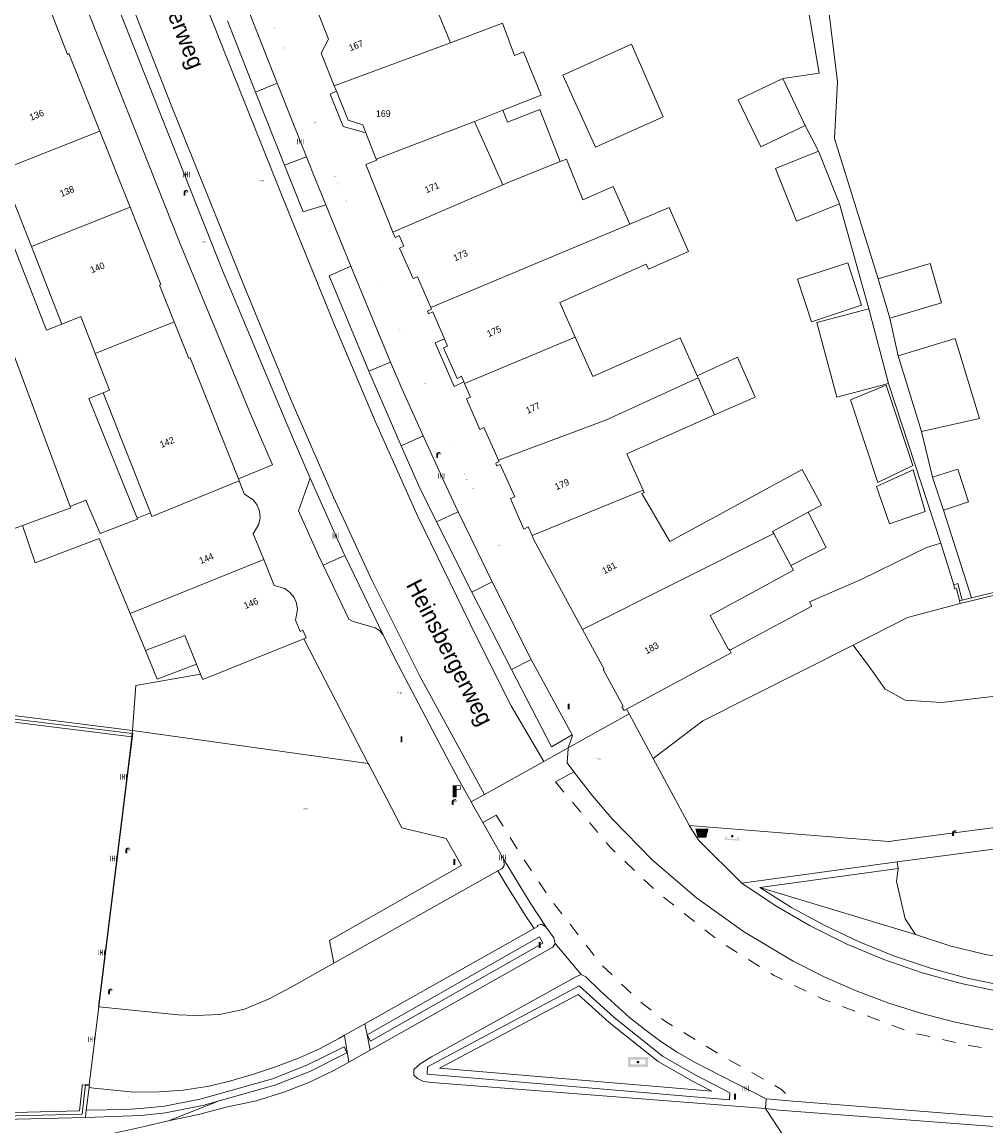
# Model space of a CAD drawing. Header units: metres. Extents: x 197457 to 198138, y 353986 to 354984.
# Tile 67 of 217: x 197813 to 197887, y 354077 to 354161. Entities that reach past the tile are written whole.
import ezdxf
from ezdxf.enums import TextEntityAlignment as Align

# ---------------------------------------------------------------- set-up
doc = ezdxf.new("R2010")
doc.units = ezdxf.units.M
doc.header["$MEASUREMENT"] = 0
doc.linetypes.add('VW-1-1_STREEP', pattern=[2, 1, -1])
for name, color, linetype, lineweight, true_color in [('afsluitpaal', 7, 'Continuous', 0, 0xde7233), ('afvalbak', 7, 'Continuous', 0, 0x6a2d14), ('bank', 7, 'Continuous', 0, 0x681648), ('benzine-   olieput', 7, 'Continuous', 0, 0x104b6e), ('haltepaal', 7, 'Continuous', 0, 0x104b6e), ('kolk', 7, 'Continuous', 0, 0x104b6e), ('lichtmast', 7, 'Continuous', 0, 0x104b6e), ('verkeersbordpaal', 7, 'Continuous', 0, 0x104b6e), ('wegwijzer', 7, 'Continuous', 0, 0x104b6e)]:
    doc.layers.add(name, color=color, linetype=linetype, lineweight=lineweight, true_color=true_color)
for name, color, linetype, lineweight in [('bijgebouw', 1, 'Continuous', 13), ('cultuurscheiding geen IMGeo', 7, 'Continuous', 0), ('grens individueel parkeervak', 7, 'Continuous', 0), ('Grens maaiveld', 253, 'Continuous', 0), ('grens WOZ object', 7, 'Continuous', 0), ('heg geen IMGeo', 7, 'Continuous', 0), ('hoofdgebouw', 1, 'Continuous', 0), ('Hoogtepunt', 7, 'Continuous', 0), ('huisnummerreeks BGT', 7, 'Continuous', 0), ('kant muur', 30, 'Continuous', 0), ('kant verharding', 7, 'Continuous', 0), ('muur breder dan 30cm', 30, 'Continuous', 0), ('openbare ruimte label tekst', 7, 'Continuous', 0), ('raster geen IMGeo', 7, 'Continuous', 0), ('taludlijn', 1, 'Continuous', 0), ('tussenmuur', 1, 'Continuous', 13), ('vlakafsluiter', 1, 'Continuous', 0), ('waterleidingput', 132, 'Continuous', 0)]:
    doc.layers.add(name, color=color, linetype=linetype, lineweight=lineweight)
doc.styles.add('Style-WORKING', font='WORKING.shx')

# ---------------------------------------------------------------- blocks, each defined once
blk = doc.blocks.new('afsluitpaal')
at = {"layer": 'afsluitpaal', "linetype": 'Continuous', "lineweight": 0, "true_color": 0xbd2877}
blk.add_hatch(color=232, dxfattribs=at).paths.add_polyline_path([(0.15, 0.65, 1), (-0.15, 0.65), (-0.15, 0.05), (-0.3, 0.05), (-0.3, -0.1), (0, -0.1, -0.414214), (-0.1, 0, -1), (0.1, 0, -0.414214), (0, -0.1), (0.3, -0.1), (0.3, 0.05), (0.15, 0.05)])
at = {"layer": 'afsluitpaal', "linetype": 'Continuous', "lineweight": 0, "true_color": 0x681648}
blk.add_hatch(color=219, dxfattribs=at).paths.add_polyline_path([(0.1, 0, 1), (-0.1, 0, 1)])
blk = doc.blocks.new('bak')
at = {"layer": 'afvalbak', "linetype": 'Continuous', "lineweight": 0, "true_color": 0xbd2877}
h = blk.add_hatch(color=232, dxfattribs=at)
h.paths.add_polyline_path([(-0.325, -0.275), (-0.5, 0.4), (0.5, 0.4), (0.325, -0.275)])
edge = h.paths.add_edge_path(flags=16)
edge.add_arc((0, 0), 0.1, 0, 360)
at = {"layer": 'afvalbak', "linetype": 'Continuous', "lineweight": 0, "true_color": 0x681648}
blk.add_hatch(color=219, dxfattribs=at).paths.add_polyline_path([(0.1, 0, 1), (-0.1, 0, 1)])
blk = doc.blocks.new('bank')
at = {"layer": 'bank', "linetype": 'Continuous', "lineweight": 0, "true_color": 0xde7233}
blk.add_hatch(color=13, dxfattribs=at).paths.add_polyline_path([(0.4, 0), (0.4, 0.2), (-0.4, 0.2), (-0.4, 0), (-0.5, 0), (-0.5, 0.2), (-0.6, 0.2), (-0.6, 0.3), (0.6, 0.3), (0.6, 0.2), (0.5, 0.2), (0.5, 0)])
at = {"layer": 'bank', "linetype": 'Continuous', "lineweight": 0, "true_color": 0x6a2d14}
blk.add_hatch(color=26, dxfattribs=at).paths.add_polyline_path([(0.1, 0, 1), (-0.1, 0, 1)])
blk = doc.blocks.new('kolk')
at = {"layer": 'kolk', "linetype": 'Continuous', "lineweight": 0, "true_color": 0xbd2877}
for points in [[(-0.49, -0.43), (-0.49, 0), (-0.49, 0.42), (-0.4, 0.42), (-0.4, 0), (-0.4, -0.43)], [(-0.19, -0.43), (-0.19, 0), (-0.19, 0.42), (-0.11, 0.42), (-0.11, 0), (-0.11, -0.43)], [(0.11, -0.43), (0.11, 0), (0.11, 0.42), (0.19, 0.42), (0.19, 0), (0.19, -0.43)], [(0.4, -0.43), (0.4, 0), (0.4, 0.42), (0.49, 0.42), (0.49, 0), (0.49, -0.43)]]:
    blk.add_hatch(color=232, dxfattribs=at).paths.add_polyline_path(points)
at = {"layer": 'kolk', "linetype": 'Continuous', "lineweight": 0, "true_color": 0x681648}
blk.add_hatch(color=219, dxfattribs=at).paths.add_polyline_path([(0.1, 0, 1), (-0.1, 0, 1)])
blk = doc.blocks.new('benzineolieput')
at = {"layer": 'benzine-   olieput', "linetype": 'Continuous', "lineweight": 0, "true_color": 0xbd2877}
h = blk.add_hatch(color=232, dxfattribs=at)
edge = h.paths.add_edge_path()
edge.add_spline(control_points=[(0.44, 0), (0.44, 0.04), (0.43, 0.09), (0.36, 0.2), (0.28, 0.26), (0.09, 0.32), (-0.02, 0.33), (-0.22, 0.29), (-0.31, 0.24), (-0.42, 0.12), (-0.44, 0.06), (-0.44, -0.06), (-0.42, -0.12), (-0.33, -0.22), (-0.28, -0.26), (-0.1, -0.33), (0.04, -0.33), (0.27, -0.27), (0.37, -0.2), (0.43, -0.08), (0.44, -0.04), (0.44, 0)], knot_values=[0, 0, 0, 0, 0.060484, 0.060484, 0.178041, 0.178041, 0.295599, 0.295599, 0.413157, 0.413157, 0.498623, 0.498623, 0.584089, 0.584089, 0.669555, 0.669555, 0.808438, 0.808438, 0.94732, 0.94732, 1, 1, 1, 1], degree=3, periodic=0)
edge = h.paths.add_edge_path(flags=16)
edge.add_ellipse((0, 0), major_axis=(0.392, 0), ratio=0.689655, start_angle=0, end_angle=360)
h = blk.add_hatch(color=232, dxfattribs=at)
h.paths.add_polyline_path([(-0.05, -0.09, -0.572477), (-0.05, 0.09, 0.381612), (-0.15, 0.17), (-0.25, 0.17), (-0.25, -0.18), (-0.15, -0.18, 0.381612)])
h.paths.add_polyline_path([(-0.15, -0.12), (-0.2, -0.12), (-0.2, -0.02), (-0.15, -0.02, -1)], flags=16)
h.paths.add_polyline_path([(-0.15, 0.02), (-0.2, 0.02), (-0.2, 0.12), (-0.15, 0.12, -1)], flags=16)
at = {"layer": 'benzine-   olieput', "linetype": 'Continuous', "lineweight": 0, "true_color": 0x681648}
blk.add_hatch(color=219, dxfattribs=at).paths.add_polyline_path([(0.1, 0, 1), (-0.1, 0, 1)])
at = {"layer": 'benzine-   olieput', "linetype": 'Continuous', "lineweight": 0, "true_color": 0xbd2877}
h = blk.add_hatch(color=232, dxfattribs=at)
h.paths.add_polyline_path([(0.27, -0.08), (0.27, 0.07, 1), (0.07, 0.07), (0.07, 0.07, -0.377964), (0.07, -0.07), (0.07, -0.08, 1)])
h.paths.add_polyline_path([(0.12, -0.08), (0.12, 0.07, -1), (0.23, 0.07), (0.23, -0.08, -1)], flags=16)
blk = doc.blocks.new('haltepaal')
at = {"layer": 'haltepaal', "linetype": 'Continuous', "lineweight": 0, "true_color": 0xbd2877}
h = blk.add_hatch(color=232, dxfattribs=at)
edge = h.paths.add_edge_path()
edge.add_arc((0, 0), 0.1, 0, 360)
edge.add_line((0, -0.1), (0.15, -0.1))
edge.add_line((0.15, -0.1), (0.15, 0.45))
edge.add_line((0.15, 0.45), (0.45, 0.45))
edge.add_line((0.45, 0.45), (0.45, 0.8))
edge.add_line((0.45, 0.8), (-0.15, 0.8))
edge.add_line((-0.15, 0.8), (-0.15, -0.1))
edge.add_line((-0.15, -0.1), (0, -0.1))
h.paths.add_polyline_path([(0.15, 0.5), (0.15, 0.75), (0.4, 0.75), (0.4, 0.5)], flags=16)
at = {"layer": 'haltepaal', "linetype": 'Continuous', "lineweight": 0, "true_color": 0x681648}
blk.add_hatch(color=219, dxfattribs=at).paths.add_polyline_path([(0.1, 0, 1), (-0.1, 0, 1)])
blk = doc.blocks.new('lichtmast')
at = {"layer": 'lichtmast', "linetype": 'Continuous', "lineweight": 0, "true_color": 0xbd2877}
for points in [[(0.15, 0.42, -0.344151), (0.3, 0.61), (0.43, 0.64, 0.960861), (0.4, 0.79), (0.1, 0.74, 0.366629), (-0.15, 0.45), (-0.15, -0.1), (0, -0.1, -0.414214), (-0.1, 0, -1), (0.1, 0, -0.414214), (0, -0.1), (0.15, -0.1)], [(0.35, 0.55, 1), (0.3, 0.56), (0.23, 0.32, 1), (0.28, 0.31)], [(0.42, 0.58, 1), (0.38, 0.57), (0.44, 0.33, 1), (0.48, 0.34)], [(0.49, 0.61, 1), (0.45, 0.58), (0.63, 0.4, 1), (0.66, 0.43)]]:
    blk.add_hatch(color=232, dxfattribs=at).paths.add_polyline_path(points)
at = {"layer": 'lichtmast', "linetype": 'Continuous', "lineweight": 0, "true_color": 0x681648}
blk.add_hatch(color=219, dxfattribs=at).paths.add_polyline_path([(-0.1, 0, 1), (0.1, 0, 1)])
blk = doc.blocks.new('waterleidingput')
at = {"layer": 'waterleidingput', "linetype": 'Continuous', "lineweight": 0, "true_color": 0x248bcb}
h = blk.add_hatch(color=142, dxfattribs=at)
edge = h.paths.add_edge_path()
edge.add_spline(control_points=[(0.44, 0), (0.44, 0.04), (0.43, 0.09), (0.36, 0.2), (0.28, 0.26), (0.09, 0.32), (-0.02, 0.33), (-0.22, 0.29), (-0.31, 0.24), (-0.42, 0.12), (-0.44, 0.06), (-0.44, -0.06), (-0.42, -0.12), (-0.33, -0.22), (-0.28, -0.26), (-0.1, -0.33), (0.04, -0.33), (0.27, -0.27), (0.37, -0.2), (0.43, -0.08), (0.44, -0.04), (0.44, 0)], knot_values=[0, 0, 0, 0, 0.060484, 0.060484, 0.178041, 0.178041, 0.295599, 0.295599, 0.413157, 0.413157, 0.498623, 0.498623, 0.584089, 0.584089, 0.669555, 0.669555, 0.808438, 0.808438, 0.94732, 0.94732, 1, 1, 1, 1], degree=3, periodic=0)
edge = h.paths.add_edge_path(flags=16)
edge.add_ellipse((0, 0), major_axis=(0.392, 0), ratio=0.689655, start_angle=0, end_angle=360)
for points in [[(-0.05, -0.09, -0.141608), (-0.09, -0.05), (-0.1, -0.09), (-0.17, 0.18), (-0.22, 0.18), (-0.12, -0.17), (-0.07, -0.17)], [(0.03, 0.18), (-0.02, 0.18), (-0.05, 0.09, -0.269854), (0.05, 0.09)], [(0.23, 0.18), (0.18, 0.18), (0.1, -0.09), (0.09, -0.05, -0.141608), (0.05, -0.09), (0.08, -0.17), (0.13, -0.17)]]:
    blk.add_hatch(color=142, dxfattribs=at).paths.add_polyline_path(points)
at = {"layer": 'waterleidingput', "linetype": 'Continuous', "lineweight": 0, "true_color": 0x104b6e}
blk.add_hatch(color=156, dxfattribs=at).paths.add_polyline_path([(0.1, 0, 1), (-0.1, 0, 1)])
blk = doc.blocks.new('paal')
at = {"layer": 'verkeersbordpaal', "linetype": 'Continuous', "lineweight": 0, "true_color": 0xbd2877}
blk.add_hatch(color=232, dxfattribs=at).paths.add_polyline_path([(0.15, 0.8), (-0.15, 0.8), (-0.15, -0.1), (0, -0.1, -0.414214), (-0.1, 0, -1), (0.1, 0, -0.414214), (0, -0.1), (0.15, -0.1)])
at = {"layer": 'verkeersbordpaal', "linetype": 'Continuous', "lineweight": 0, "true_color": 0x681648}
blk.add_hatch(color=219, dxfattribs=at).paths.add_polyline_path([(-0.1, 0, 1), (0.1, 0, 1)])
blk = doc.blocks.new('bord_2')
at = {"layer": 'wegwijzer', "linetype": 'Continuous', "lineweight": 0, "true_color": 0xbd2877}
h = blk.add_hatch(color=232, dxfattribs=at)
h.paths.add_polyline_path([(-0.75, -0.375), (-0.75, 0.375), (0.75, 0.375), (0.75, -0.375)])
h.paths.add_polyline_path([(-0.65, -0.275), (-0.65, 0.275), (0.65, 0.275), (0.65, -0.275)], flags=16)
at = {"layer": 'wegwijzer', "linetype": 'Continuous', "lineweight": 0, "true_color": 0xbd2877, "transparency": 33554534}
h = blk.add_hatch(color=232, dxfattribs=at)
h.paths.add_polyline_path([(-0.65, -0.275), (-0.65, 0.275), (0.65, 0.275), (0.65, -0.275)])
h.paths.add_polyline_path([(-0.55, -0.175), (-0.55, 0.175), (0.55, 0.175), (0.55, -0.175)], flags=16)
at = {"layer": 'wegwijzer', "linetype": 'Continuous', "lineweight": 0, "true_color": 0x681648}
blk.add_hatch(color=219, dxfattribs=at).paths.add_polyline_path([(-0.1, 0, 1), (0.1, 0, 1)])

msp = doc.modelspace()

# ---------------------------------------------------------------- linework, layer by layer
at = {"layer": 'bijgebouw', "linetype": 'Continuous', "lineweight": 13, "flags": 128}
msp.add_lwpolyline([(197856.901, 354151.439), (197862.029, 354153.738), (197859.621, 354159.245), (197854.429, 354156.891), (197856.901, 354151.439)], dxfattribs=at)
at = {"layer": 'cultuurscheiding geen IMGeo', "linetype": 'Continuous', "lineweight": 0}
msp.add_line((197869.368, 354095.289), (197881.161, 354091.713), dxfattribs=at)
at = {"layer": 'cultuurscheiding geen IMGeo', "linetype": 'Continuous', "lineweight": 0, "flags": 128}
for points in [[(197876.427, 354113.674), (197880.555, 354115.758), (197884.545, 354116.835)], [(197861.275, 354105.067), (197865.03, 354107.919), (197876.427, 354113.674)], [(197881.161, 354091.713), (197880.382, 354092.907), (197879.732, 354095.729), (197879.858, 354096.717)], [(197915.883, 354089.928), (197915.394, 354089.43), (197914.83, 354089.005), (197914.208, 354088.669), (197913.551, 354088.432), (197912.22, 354088.26), (197891.933, 354089.526), (197889.189, 354089.76), (197886.463, 354090.205), (197883.779, 354090.858), (197881.161, 354091.713)]]:
    msp.add_lwpolyline(points, dxfattribs=at)
at = {"layer": 'grens individueel parkeervak', "linetype": 'Continuous', "lineweight": 0}
for p, q in [((197830.685, 354161.555), (197832.761, 354156.273)), ((197831.125, 354155.591), (197828.99, 354161.007)), ((197831.125, 354155.591), (197832.761, 354156.273)), ((197834.975, 354150.687), (197832.761, 354156.273)), ((197833.316, 354150.065), (197831.125, 354155.591)), ((197834.975, 354150.687), (197833.316, 354150.065)), ((197834.975, 354150.687), (197835.658, 354148.988)), ((197835.658, 354148.988), (197836.444, 354147.046)), ((197841.365, 354135.123), (197839.717, 354134.434)), ((197842.167, 354128.792), (197839.717, 354134.434)), ((197842.167, 354128.792), (197843.829, 354129.532)), ((197846.488, 354123.788), (197844.851, 354123.018)), ((197847.514, 354117.681), (197844.851, 354123.018)), ((197837.896, 354120.455), (197836.258, 354119.724)), ((197840.805, 354114.458), (197837.896, 354120.455)), ((197838.201, 354115.638), (197836.258, 354119.724)), ((197847.514, 354117.681), (197849.055, 354118.47)), ((197850.538, 354111.815), (197847.514, 354117.681)), ((197852.026, 354112.581), (197850.538, 354111.815)), ((197852.026, 354112.581), (197855.127, 354106.863))]:
    msp.add_line(p, q, dxfattribs=at)
at = {"layer": 'grens individueel parkeervak', "linetype": 'Continuous', "lineweight": 0, "flags": 128}
for points in [[(197836.444, 354147.046), (197834.723, 354146.517), (197833.316, 354150.065)], [(197839.717, 354134.434), (197836.697, 354141.672), (197838.336, 354142.411)], [(197841.365, 354135.123), (197840.262, 354137.745), (197838.336, 354142.411)], [(197841.365, 354135.123), (197842.226, 354133.134), (197843.023, 354131.328), (197843.829, 354129.532)], [(197846.488, 354123.788), (197845.423, 354126.057), (197843.829, 354129.532)], [(197844.851, 354123.018), (197843.491, 354125.743), (197842.167, 354128.792)], [(197836.258, 354119.724), (197835.905, 354120.467), (197834.378, 354123.846), (197835.265, 354126.335)], [(197837.896, 354120.455), (197837.792, 354120.669), (197835.265, 354126.335)], [(197849.055, 354118.47), (197847.905, 354120.877), (197846.488, 354123.788)], [(197849.055, 354118.47), (197852.004, 354112.621), (197852.026, 354112.581)], [(197840.805, 354114.458), (197840.519, 354114.788), (197840.181, 354114.973), (197838.53, 354115.447), (197838.201, 354115.638)], [(197855.127, 354106.863), (197853.562, 354105.948), (197850.538, 354111.815)]]:
    msp.add_lwpolyline(points, dxfattribs=at)
at = {"layer": 'Grens maaiveld', "linetype": 'Continuous', "lineweight": 0}
for p, q in [((197883.088, 354121.388), (197884.074, 354118.242)), ((197884.698, 354117.087), (197884.495, 354117.035)), ((197839.671, 354104.701), (197821.792, 354107.204)), ((197854.832, 354105.878), (197852.974, 354104.846)), ((197852.974, 354104.846), (197848.471, 354102.346)), ((197853.865, 354103.291), (197855.246, 354104.065)), ((197848.471, 354102.346), (197847.459, 354101.784)), ((197848.354, 354100.203), (197849.376, 354100.776)), ((197869.368, 354095.289), (197881.161, 354091.713))]:
    msp.add_line(p, q, dxfattribs=at)
at = {"layer": 'Grens maaiveld', "linetype": 'Continuous', "lineweight": 0, "flags": 128}
for points in [[(197822.454, 354174.635), (197828.882, 354158.335), (197833.348, 354147.208), (197837.088, 354137.997), (197840.195, 354130.66), (197843.439, 354123.414), (197847.813, 354114.407), (197850.497, 354109.062), (197852.974, 354104.846)], [(197848.471, 354102.346), (197843.568, 354111.303), (197839.962, 354118.544), (197837.034, 354124.893), (197833.797, 354132.287), (197830.377, 354140.594), (197824.764, 354154.49), (197817.624, 354172.778)], [(197873.311, 354116.633), (197873.126, 354116.944), (197877.045, 354118.641), (197880.866, 354120.504), (197881.99, 354121.068), (197883.088, 354121.388)], [(197876.427, 354113.674), (197880.555, 354115.758), (197884.545, 354116.835)], [(197861.275, 354105.067), (197865.03, 354107.919), (197876.427, 354113.674)], [(197821.792, 354107.204), (197822.038, 354110.602), (197826.949, 354111.458)], [(197849.492, 354096.548), (197850.182, 354095.401), (197851.621, 354093.109), (197852.252, 354092.168)], [(197881.161, 354091.713), (197880.382, 354092.907), (197879.732, 354095.729), (197879.858, 354096.717)], [(197915.883, 354089.928), (197915.394, 354089.43), (197914.83, 354089.005), (197914.208, 354088.669), (197913.551, 354088.432), (197912.22, 354088.26), (197891.933, 354089.526), (197889.189, 354089.76), (197886.463, 354090.205), (197883.779, 354090.858), (197881.161, 354091.713)], [(197819.246, 354086.223), (197818.515, 354080.328), (197818.234, 354080.351), (197818.227, 354080.289)]]:
    msp.add_lwpolyline(points, dxfattribs=at)
at = {"layer": 'Grens maaiveld', "linetype": 'VW-1-1_STREEP', "lineweight": 0, "flags": 128}
for points in [[(197853.865, 354103.291), (197856.054, 354100.675), (197858.025, 354098.321), (197861.47, 354095.031), (197866.309, 354091.198), (197870.451, 354088.605), (197874.128, 354086.824), (197880.786, 354084.308), (197885.238, 354083.302), (197888.296, 354082.837), (197892.227, 354082.371)], [(197849.376, 354100.776), (197851.444, 354097.431), (197853.573, 354094.295), (197857.289, 354089.495), (197860.231, 354086.669), (197862.206, 354085.121), (197867.006, 354082.218), (197869.599, 354080.785), (197870.993, 354079.973), (197871.876, 354079.089)]]:
    msp.add_lwpolyline(points, dxfattribs=at)
at = {"layer": 'grens WOZ object', "linetype": 'Continuous', "lineweight": 0}
for p, q in [((197867.728, 354155.033), (197871.112, 354156.642)), ((197871.112, 354156.642), (197872.81, 354153.071)), ((197849.874, 354154.228), (197847.736, 354153.382)), ((197849.883, 354148.571), (197847.736, 354153.382)), ((197873.81, 354151.124), (197875.409, 354147.123)), ((197850.285, 354148.75), (197854.222, 354150.337)), ((197812.05, 354149.145), (197814.121, 354143.888)), ((197850.285, 354148.75), (197849.883, 354148.571)), ((197814.121, 354143.888), (197816.434, 354138.018)), ((197878.337, 354141.455), (197882.264, 354142.612)), ((197882.264, 354142.612), (197883.146, 354139.617)), ((197879.219, 354138.46), (197878.337, 354141.455)), ((197883.146, 354139.617), (197879.219, 354138.46)), ((197873.692, 354138.139), (197877.628, 354139.163)), ((197877.628, 354139.163), (197879.125, 354133.498)), ((197875.188, 354132.474), (197873.692, 354138.139)), ((197879.86, 354135.614), (197884.161, 354136.925)), ((197884.161, 354136.925), (197886.013, 354130.849)), ((197881.608, 354129.876), (197879.86, 354135.614)), ((197864.689, 354133.927), (197864.618, 354134.087)), ((197865.934, 354131.127), (197864.689, 354133.927)), ((197879.125, 354133.498), (197875.188, 354132.474)), ((197819.555, 354132.799), (197823.144, 354123.69)), ((197886.013, 354130.849), (197881.608, 354129.876)), ((197883.282, 354123.902), (197882.463, 354126.393)), ((197823.144, 354123.69), (197822.148, 354123.298)), ((197870.328, 354122.276), (197873.025, 354123.741)), ((197870.411, 354122.123), (197870.328, 354122.276)), ((197870.411, 354122.123), (197871.719, 354119.714))]:
    msp.add_line(p, q, dxfattribs=at)
at = {"layer": 'grens WOZ object', "linetype": 'Continuous', "lineweight": 0, "flags": 128}
for points in [[(197872.81, 354153.071), (197869.426, 354151.462), (197867.728, 354155.033)], [(197854.222, 354150.337), (197852.674, 354154.28), (197850.23, 354153.321), (197849.874, 354154.228)], [(197875.409, 354147.123), (197872.148, 354145.82), (197870.549, 354149.821), (197873.81, 354151.124)], [(197816.434, 354138.018), (197815.281, 354137.563), (197810.609, 354149.401)], [(197872.223, 354141.416), (197876.031, 354142.659), (197877.082, 354139.44), (197873.274, 354138.197), (197872.223, 354141.416)], [(197864.618, 354134.087), (197867.669, 354135.498), (197868.999, 354132.46), (197865.934, 354131.127)], [(197876.245, 354132.282), (197878.935, 354133.38), (197880.967, 354127.285), (197878.304, 354125.995), (197876.245, 354132.282)], [(197822.148, 354123.298), (197818.474, 354132.379), (197819.555, 354132.799)], [(197882.463, 354126.393), (197884.362, 354127.017), (197885.181, 354124.526), (197883.282, 354123.902)], [(197878.208, 354125.693), (197880.98, 354126.956), (197881.886, 354123.799), (197879.196, 354122.865), (197878.208, 354125.693)], [(197873.025, 354123.741), (197874.384, 354121.069), (197871.719, 354119.714)], [(197822.787, 354113.247), (197825.759, 354114.406), (197826.636, 354112.233)], [(197822.787, 354113.247), (197823.651, 354111.097), (197826.636, 354112.233)]]:
    msp.add_lwpolyline(points, dxfattribs=at)
at = {"layer": 'heg geen IMGeo', "linetype": 'Continuous', "lineweight": 0}
msp.add_line((197839.671, 354104.701), (197821.792, 354107.204), dxfattribs=at)
at = {"layer": 'heg geen IMGeo', "linetype": 'Continuous', "lineweight": 0, "flags": 128}
msp.add_lwpolyline([(197821.792, 354107.204), (197822.038, 354110.602), (197826.949, 354111.458)], dxfattribs=at)
at = {"layer": 'hoofdgebouw', "linetype": 'Continuous', "lineweight": 0}
for p, q in [((197837.093, 354156.082), (197837.258, 354155.668)), ((197821.613, 354146.873), (197819.319, 354152.633)), ((197839.494, 354152.518), (197840.275, 354150.529)), ((197855.368, 354137.024), (197854.203, 354139.656)), ((197817.072, 354124.179), (197811.952, 354137.934)), ((197826.062, 354135.406), (197824.956, 354138.192)), ((197846.916, 354133.644), (197846.976, 354133.508)), ((197829.878, 354126.124), (197829.821, 354126.266)), ((197813.447, 354122.739), (197814.408, 354119.918)), ((197819.27, 354121.745), (197814.408, 354119.918)), ((197819.27, 354121.745), (197821.621, 354116.065)), ((197821.621, 354116.065), (197822.787, 354113.247)), ((197826.636, 354112.233), (197826.949, 354111.458))]:
    msp.add_line(p, q, dxfattribs=at)
at = {"layer": 'hoofdgebouw', "linetype": 'Continuous', "lineweight": 0, "flags": 128}
for points in [[(197845.898, 354159.356), (197844.829, 354162.006), (197849.364, 354163.835), (197848.048, 354167.099), (197835.633, 354162.213)], [(197809.531, 354155.536), (197812.072, 354156.602), (197810.238, 354161.242), (197815.063, 354163.133), (197816.861, 354158.47), (197816.972, 354158.529), (197819.319, 354152.633)], [(197835.633, 354162.213), (197836.649, 354159.62), (197836.1, 354158.571), (197837.093, 354156.082)], [(197845.898, 354159.356), (197849.86, 354160.829), (197850.769, 354158.385)], [(197850.769, 354158.385), (197851.451, 354158.66), (197852.775, 354155.377), (197849.874, 354154.228)], [(197837.258, 354155.668), (197838.135, 354153.468), (197839.255, 354153.125), (197839.494, 354152.518)], [(197840.275, 354150.529), (197840.309, 354150.442), (197839.49, 354150.127), (197841.538, 354144.987)], [(197854.222, 354150.337), (197854.695, 354150.528), (197855.943, 354147.434)], [(197859.5, 354145.593), (197858.229, 354148.451), (197855.943, 354147.434)], [(197824.956, 354138.192), (197823.849, 354140.978), (197823.943, 354141.02), (197821.613, 354146.873)], [(197854.203, 354139.656), (197860.736, 354142.562), (197860.911, 354142.169), (197863.962, 354143.527), (197862.486, 354146.845), (197859.5, 354145.593)], [(197844.419, 354139.272), (197843.39, 354141.608), (197843.061, 354141.463), (197842.041, 354143.784), (197842.361, 354143.925), (197842.005, 354144.73), (197841.704, 354144.57), (197841.538, 354144.987)], [(197844.419, 354139.272), (197844.476, 354139.142), (197844.159, 354139.005), (197844.245, 354138.796), (197844.565, 354138.931), (197845.449, 354136.896)], [(197816.434, 354138.018), (197817.876, 354138.587), (197818.967, 354135.792)], [(197864.618, 354134.087), (197863.329, 354136.984), (197856.692, 354134.032), (197855.368, 354137.024)], [(197846.916, 354133.644), (197846.735, 354134.056), (197846.409, 354133.897), (197845.384, 354136.221), (197845.687, 354136.349), (197845.449, 354136.896)], [(197818.967, 354135.792), (197820.057, 354132.997), (197819.555, 354132.799)], [(197829.821, 354126.266), (197826.169, 354135.454), (197826.062, 354135.406)], [(197846.976, 354133.508), (197847.429, 354132.477), (197847.109, 354132.335), (197848.135, 354130.014), (197848.443, 354130.168), (197849.539, 354127.703)], [(197860.506, 354125.412), (197859.285, 354128.171), (197865.934, 354131.127)], [(197849.539, 354127.703), (197849.592, 354127.583), (197849.338, 354127.464), (197849.403, 354127.255), (197849.683, 354127.372), (197850.773, 354124.925), (197850.451, 354124.797), (197851.474, 354122.47), (197851.8, 354122.634), (197852.092, 354121.971)], [(197873.025, 354123.741), (197874.034, 354124.289), (197872.572, 354126.981), (197868.866, 354124.968)], [(197829.878, 354126.124), (197830.265, 354125.15), (197830.972, 354124.672), (197831.25, 354124.28), (197831.422, 354123.814), (197831.466, 354123.319), (197831.383, 354122.846), (197830.949, 354122.111), (197831.739, 354120.166)], [(197868.866, 354124.968), (197862.538, 354121.533), (197860.411, 354125.156), (197860.585, 354125.233), (197860.506, 354125.412)], [(197817.072, 354124.179), (197818.263, 354124.648), (197819.341, 354122.128)], [(197822.148, 354123.298), (197822.171, 354123.231), (197819.341, 354122.128)], [(197811.46, 354122.615), (197811.649, 354122.086), (197813.447, 354122.739)], [(197852.092, 354121.971), (197852.229, 354121.659), (197855.922, 354114.858)], [(197831.739, 354120.166), (197832.543, 354118.187), (197833.353, 354117.95), (197833.733, 354117.669), (197834.039, 354117.289), (197834.238, 354116.843), (197834.315, 354116.377), (197834.157, 354115.548), (197834.505, 354114.688), (197834.719, 354114.792), (197834.948, 354114.213), (197834.779, 354114.145)], [(197871.719, 354119.714), (197871.92, 354119.344), (197865.583, 354115.904), (197866.979, 354113.334), (197867.043, 354113.366), (197867.088, 354113.274)], [(197855.922, 354114.858), (197857.553, 354111.854), (197857.476, 354111.827), (197859.002, 354109.033), (197858.906, 354108.978), (197859.064, 354108.706), (197859.254, 354108.808)], [(197826.949, 354111.458), (197826.981, 354111.379), (197827.131, 354111.05), (197834.779, 354114.145)], [(197859.254, 354108.808), (197867.182, 354113.083), (197867.088, 354113.274)]]:
    msp.add_lwpolyline(points, dxfattribs=at)
at = {"layer": 'kant muur', "linetype": 'Continuous', "lineweight": 0}
msp.add_line((197884.698, 354117.087), (197884.495, 354117.035), dxfattribs=at)
at = {"layer": 'kant verharding', "linetype": 'Continuous', "lineweight": 0}
for p, q in [((197872.81, 354153.071), (197873.81, 354151.124)), ((197875.409, 354147.123), (197877.628, 354139.163)), ((197836.444, 354147.046), (197838.336, 354142.411)), ((197879.86, 354135.614), (197879.219, 354138.46)), ((197883.088, 354121.388), (197879.125, 354133.498)), ((197882.463, 354126.393), (197881.608, 354129.876)), ((197883.282, 354123.902), (197885.403, 354117.255)), ((197839.671, 354104.701), (197834.779, 354114.145)), ((197859.451, 354108.444), (197859.254, 354108.808)), ((197861.275, 354105.067), (197859.451, 354108.444)), ((197821.403, 354103.982), (197821.738, 354106.704)), ((197854.832, 354105.878), (197854.828, 354105.818)), ((197839.713, 354104.62), (197839.671, 354104.701)), ((197839.713, 354104.62), (197841.072, 354102.014)), ((197861.275, 354105.067), (197864.001, 354100.022)), ((197819.22, 354086.226), (197821.403, 354103.982)), ((197879.678, 354098.845), (197913.711, 354103.372)), ((197847.674, 354101.406), (197847.459, 354101.784)), ((197848.354, 354100.203), (197847.674, 354101.406)), ((197849.945, 354097.402), (197848.354, 354100.203)), ((197864.013, 354099.999), (197864.001, 354100.022)), ((197879.775, 354097.242), (197887.459, 354098.251)), ((197849.492, 354096.548), (197837.047, 354089.547)), ((197852.252, 354092.168), (197839.412, 354084.948)), ((197858.361, 354086.427), (197857.251, 354087.449)), ((197819.246, 354086.223), (197819.22, 354086.226)), ((197839.412, 354084.948), (197837.879, 354084.086)), ((197839.583, 354084.108), (197839.412, 354084.948)), ((197837.879, 354084.086), (197838.194, 354082.032)), ((197839.818, 354082.948), (197839.583, 354084.108)), ((197838.194, 354082.032), (197839.818, 354082.948)), ((197818.849, 354080.078), (197818.502, 354080.115)), ((197844.495, 354080.494), (197869.782, 354078.531)), ((197869.841, 354079.249), (197869.782, 354078.531)), ((197869.841, 354079.249), (197871.876, 354079.089))]:
    msp.add_line(p, q, dxfattribs=at)
at = {"layer": 'kant verharding', "linetype": 'Continuous', "lineweight": 0, "flags": 128}
for points in [[(197829.821, 354126.266), (197832.419, 354127.343), (197830.778, 354131.078), (197825.352, 354144.23), (197812.436, 354176.844)], [(197816.613, 354172.389), (197827.881, 354143.912), (197828.613, 354142.089), (197829.364, 354140.276), (197833.494, 354130.45), (197834.371, 354128.389), (197835.265, 354126.335)], [(197872.52, 354164.91), (197873.852, 354157.048), (197871.112, 354156.642)], [(197878.337, 354141.455), (197875.032, 354152.1), (197875.246, 354156.396), (197874.602, 354161.74)], [(197839.494, 354152.518), (197837.772, 354153), (197836.79, 354155.455), (197837.258, 354155.668)], [(197846.916, 354133.644), (197846.191, 354133.271), (197844.742, 354136.588), (197845.449, 354136.896)], [(197847.459, 354101.784), (197846.638, 354103.265), (197845.828, 354104.757), (197841.683, 354112.649), (197840.805, 354114.458)], [(197854.832, 354105.878), (197855.155, 354106.814), (197855.127, 354106.863)], [(197854.828, 354105.818), (197854.761, 354104.731), (197855.246, 354104.065)], [(197858.172, 354100.497), (197856.668, 354102.248), (197855.246, 354104.065)], [(197841.072, 354102.014), (197842.226, 354099.801), (197845.578, 354098.995), (197846.744, 354096.945), (197836.723, 354091.266), (197837.047, 354089.547)], [(197858.172, 354100.497), (197861.23, 354097.37), (197864.559, 354094.507), (197868.123, 354091.943), (197871.881, 354089.705), (197874.238, 354088.519), (197876.658, 354087.458), (197879.131, 354086.526), (197881.646, 354085.726), (197884.07, 354085.092), (197886.525, 354084.58), (197889.004, 354084.192), (197891.495, 354083.929), (197892.319, 354083.887)], [(197879.678, 354098.845), (197879.179, 354098.779), (197864.013, 354099.999)], [(197849.945, 354097.402), (197849.986, 354096.931), (197849.785, 354096.713), (197849.492, 354096.548)], [(197853.17, 354092.274), (197851.993, 354094.056), (197850.875, 354095.872), (197849.945, 354097.402)], [(197853.17, 354092.274), (197852.804, 354092.498), (197852.487, 354092.415), (197852.539, 354092.33), (197852.252, 354092.168)], [(197853.17, 354092.274), (197853.747, 354091.463), (197853.846, 354091.032)], [(197853.846, 354091.032), (197853.652, 354090.75), (197839.818, 354082.948)], [(197837.047, 354089.547), (197833.826, 354087.733), (197832.143, 354086.831), (197830.285, 354086.058), (197828.41, 354085.644), (197826.545, 354085.566), (197825.246, 354085.619), (197819.246, 354086.223)], [(197855.805, 354088.679), (197855.47, 354088.54), (197844.452, 354082.449), (197843.595, 354081.915), (197843.131, 354081.485), (197843.135, 354081.049), (197843.393, 354080.795), (197843.846, 354080.582), (197844.495, 354080.494)], [(197857.251, 354087.449), (197856.171, 354088.511), (197855.805, 354088.679)], [(197869.841, 354079.249), (197865.279, 354081.575), (197864.406, 354082.029), (197863.094, 354082.803), (197861.856, 354083.613), (197860.631, 354084.527), (197859.473, 354085.427), (197858.361, 354086.427)], [(197837.879, 354084.086), (197837.435, 354083.836), (197835.963, 354083.059), (197834.389, 354082.333), (197832.645, 354081.685), (197830.964, 354081.121), (197829.249, 354080.634), (197827.599, 354080.225), (197825.637, 354079.923), (197823.825, 354079.79), (197821.891, 354079.775), (197818.849, 354080.078)], [(197830.226, 354078.91), (197831.16, 354079.116), (197833.272, 354079.761), (197835.163, 354080.485), (197837.069, 354081.398), (197838.194, 354082.032)], [(197824.524, 354077.581), (197826.788, 354078.07), (197829.005, 354078.641), (197830.226, 354078.91)], [(197890.863, 354077.407), (197888.875, 354077.561), (197888.807, 354077.022), (197871.81, 354078.33), (197870.793, 354078.4), (197869.782, 354078.531)], [(197871.876, 354079.089), (197888.873, 354077.752), (197890.867, 354077.642), (197890.863, 354077.407)], [(197779.574, 354066.529), (197781.219, 354067.317), (197783.208, 354068.066), (197785.166, 354068.665), (197787.109, 354069.165), (197820.516, 354076.685), (197822.565, 354077.125), (197824.524, 354077.581)]]:
    msp.add_lwpolyline(points, dxfattribs=at)
at = {"layer": 'muur breder dan 30cm', "linetype": 'Continuous', "lineweight": 0}
for p, q in [((197884.495, 354117.035), (197884.545, 354116.835)), ((197885.403, 354117.255), (197884.698, 354117.087)), ((197867.088, 354113.274), (197873.311, 354116.633)), ((197805.639, 354108.72), (197821.738, 354106.704)), ((197811.786, 354108.45), (197821.792, 354107.204)), ((197821.738, 354106.704), (197821.767, 354106.969)), ((197821.792, 354107.204), (197821.767, 354106.969)), ((197879.775, 354097.242), (197867.99, 354095.613)), ((197879.775, 354097.242), (197879.858, 354096.717)), ((197869.368, 354095.289), (197879.858, 354096.717)), ((197855.658, 354087.837), (197858.302, 354085.449)), ((197867.049, 354079.191), (197844.134, 354081.125)), ((197818.502, 354080.115), (197818.284, 354078.388)), ((197818.284, 354078.388), (197818.217, 354077.847))]:
    msp.add_line(p, q, dxfattribs=at)
at = {"layer": 'muur breder dan 30cm', "linetype": 'Continuous', "lineweight": 0, "flags": 128}
for points in [[(197896.365, 354119.555), (197893.991, 354119.211), (197887.655, 354117.668), (197887.617, 354117.781), (197885.403, 354117.255)], [(197884.545, 354116.835), (197887.479, 354117.532), (197887.517, 354117.418), (197894.031, 354119.005), (197896.414, 354119.35)], [(197884.698, 354117.087), (197884.386, 354118.338), (197884.074, 354118.242)], [(197884.074, 354118.242), (197884.143, 354117.916), (197884.265, 354117.955), (197884.495, 354117.035)], [(197920.855, 354096.376), (197923.053, 354089.507), (197923.241, 354088.517), (197923.123, 354087.468), (197922.694, 354086.504), (197922.031, 354085.745), (197890.719, 354087.419), (197887.895, 354087.836), (197885.085, 354088.421), (197882.305, 354089.173), (197879.57, 354090.089), (197876.893, 354091.166), (197874.289, 354092.396), (197871.771, 354093.773), (197869.351, 354095.287), (197869.368, 354095.289)], [(197867.99, 354095.613), (197870.519, 354093.922), (197873.167, 354092.387), (197875.919, 354091.018), (197878.758, 354089.825), (197881.669, 354088.818), (197884.632, 354088.001), (197887.628, 354087.377), (197890.64, 354086.948), (197922.254, 354085.303), (197923.018, 354086.114)], [(197839.583, 354084.108), (197852.646, 354091.543), (197852.902, 354091.063), (197839.85, 354083.637), (197839.583, 354084.108)], [(197844.134, 354081.125), (197844.165, 354081.68), (197855.658, 354087.837)], [(197865.719, 354079.845), (197845.072, 354081.576), (197855.594, 354087.178), (197857.929, 354085.045), (197861.662, 354082.079), (197864.245, 354080.592), (197865.719, 354079.845)], [(197858.302, 354085.449), (197861.982, 354082.482), (197864.52, 354081.054), (197867.093, 354079.718), (197867.049, 354079.191)], [(197826.907, 354079.242), (197827.11, 354079.283), (197832.413, 354080.767), (197835.008, 354081.815), (197837.831, 354083.201), (197838.047, 354082.741), (197835.235, 354081.341), (197832.589, 354080.283), (197828.356, 354079.096)], [(197817.965, 354080.172), (197817.768, 354078.343), (197808.839, 354078.114), (197802.011, 354078.952)], [(197818.227, 354080.289), (197817.981, 354080.317), (197817.965, 354080.172)], [(197818.227, 354080.289), (197818.52, 354080.255), (197818.502, 354080.115)], [(197818.217, 354077.847), (197808.856, 354077.615), (197801.951, 354078.474)], [(197818.217, 354077.847), (197822.458, 354077.99), (197824.288, 354078.197), (197827.219, 354078.777), (197828.356, 354079.096)], [(197826.907, 354079.242), (197824.208, 354078.701), (197822.403, 354078.513), (197821.285, 354078.462), (197818.284, 354078.388)]]:
    msp.add_lwpolyline(points, dxfattribs=at)
at = {"layer": 'raster geen IMGeo', "linetype": 'Continuous', "lineweight": 0}
for p, q in [((197805.671, 354108.938), (197821.767, 354106.969)), ((197821.446, 354103.977), (197819.246, 354086.223)), ((197818.227, 354080.289), (197818.21, 354080.146))]:
    msp.add_line(p, q, dxfattribs=at)
at = {"layer": 'raster geen IMGeo', "linetype": 'Continuous', "lineweight": 0, "flags": 128}
for points in [[(197821.767, 354106.969), (197821.815, 354106.955), (197821.446, 354103.977)], [(197819.246, 354086.223), (197818.515, 354080.328), (197818.234, 354080.351), (197818.227, 354080.289)], [(197818.21, 354080.146), (197817.969, 354078.102), (197808.867, 354077.875), (197801.979, 354078.701)]]:
    msp.add_lwpolyline(points, dxfattribs=at)
at = {"layer": 'taludlijn', "linetype": 'Continuous', "lineweight": 0}
msp.add_line((197828.356, 354079.096), (197824.524, 354077.581), dxfattribs=at)
at = {"layer": 'tussenmuur', "linetype": 'Continuous', "lineweight": 13}
for p, q in [((197845.898, 354159.356), (197837.093, 354156.082)), ((197840.275, 354150.529), (197847.736, 354153.382)), ((197819.319, 354152.633), (197811.841, 354149.675)), ((197821.613, 354146.873), (197814.121, 354143.888)), ((197844.419, 354139.272), (197859.5, 354145.593)), ((197818.967, 354135.792), (197824.956, 354138.192)), ((197846.976, 354133.508), (197855.368, 354137.024)), ((197852.092, 354121.971), (197860.506, 354125.412)), ((197817.11, 354124.076), (197813.447, 354122.739)), ((197817.072, 354124.179), (197817.11, 354124.076)), ((197855.922, 354114.858), (197870.411, 354122.123)), ((197831.739, 354120.166), (197821.621, 354116.065))]:
    msp.add_line(p, q, dxfattribs=at)
at = {"layer": 'tussenmuur', "linetype": 'Continuous', "lineweight": 13, "flags": 128}
for points in [[(197841.538, 354144.987), (197841.707, 354145.071), (197849.883, 354148.571)], [(197849.539, 354127.703), (197857.734, 354130.746), (197864.689, 354133.927)], [(197823.144, 354123.69), (197823.259, 354123.413), (197829.878, 354126.124)]]:
    msp.add_lwpolyline(points, dxfattribs=at)
at = {"layer": 'vlakafsluiter', "linetype": 'Continuous', "lineweight": 0}
for p, q in [((197880.369, 354109.486), (197878.834, 354110.363)), ((197859.451, 354108.444), (197854.832, 354105.878)), ((197853.846, 354091.032), (197855.805, 354088.679)), ((197869.782, 354078.531), (197871.9, 354075.303))]:
    msp.add_line(p, q, dxfattribs=at)
at = {"layer": 'vlakafsluiter', "linetype": 'Continuous', "lineweight": 0, "flags": 128}
for points in [[(197878.834, 354110.363), (197877.777, 354111.874), (197876.427, 354113.674)], [(197880.369, 354109.486), (197883.144, 354109.317), (197897.112, 354110.967)], [(197864.013, 354099.999), (197864.741, 354098.847), (197867.99, 354095.613)]]:
    msp.add_lwpolyline(points, dxfattribs=at)

# ---------------------------------------------------------------- block references
at = {"layer": 'afsluitpaal', "linetype": 'Continuous', "lineweight": 0, "xscale": 0.1, "yscale": 0.1, "zscale": 0.1}
msp.add_blockref('afsluitpaal', (197821.464, 354079.348), dxfattribs=at)
at = {"layer": 'afvalbak', "linetype": 'Continuous', "lineweight": 0}
msp.add_blockref('bak', (197864.971, 354099.339), dxfattribs=at)
at = {"layer": 'bank', "linetype": 'Continuous', "lineweight": 0, "rotation": 176.0449623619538}
msp.add_blockref('bank', (197867.27, 354099.173), dxfattribs=at)
at = {"layer": 'benzine-   olieput', "linetype": 'Continuous', "lineweight": 0, "xscale": 0.1, "yscale": 0.1, "zscale": 0.1}
msp.add_blockref('benzineolieput', (197844, 354133.492), dxfattribs=at)
at = {"layer": 'haltepaal', "linetype": 'Continuous', "lineweight": 0}
msp.add_blockref('haltepaal', (197846.218, 354102.227), dxfattribs=at)
at = {"layer": 'kolk', "linetype": 'Continuous', "lineweight": 0, "xscale": 0.5, "yscale": 0.5}
for p in [(197834.509, 354151.869), (197825.902, 354149.367), (197845.196, 354126.495), (197837.215, 354121.967), (197821.101, 354103.681), (197820.332, 354097.486), (197849.834, 354097.566), (197819.434, 354090.366), (197818.661, 354083.774), (197868.296, 354080.052)]:
    msp.add_blockref('kolk', p, dxfattribs=at)
at = {"layer": 'lichtmast', "linetype": 'Continuous', "lineweight": 0, "xscale": 0.5, "yscale": 0.5}
for p in [(197825.734, 354147.799), (197844.893, 354127.92), (197846.078, 354101.596), (197884.015, 354099.237), (197821.325, 354097.922), (197820.009, 354087.226)]:
    msp.add_blockref('lichtmast', p, dxfattribs=at)
at = {"layer": 'verkeersbordpaal', "linetype": 'Continuous', "lineweight": 0, "xscale": 0.5, "yscale": 0.5}
for p in [(197854.871, 354108.838), (197842.189, 354106.344), (197846.186, 354097.047), (197852.66, 354090.743), (197867.484, 354079.252)]:
    msp.add_blockref('paal', p, dxfattribs=at)
at = {"layer": 'waterleidingput', "linetype": 'Continuous', "lineweight": 0, "xscale": 0.1, "yscale": 0.1, "zscale": 0.1}
for p in [(197832.565, 354160.518), (197833.34, 354158.962), (197835.629, 354153.303), (197837.118, 354149.222), (197837.353, 354148.643), (197838.002, 354147.346), (197840.624, 354140.934), (197842.051, 354137.595), (197846.185, 354128.638), (197846.975, 354126.642), (197847.127, 354126.219), (197847.639, 354125.543), (197849.582, 354121.233)]:
    msp.add_blockref('waterleidingput', p, dxfattribs=at)
at = {"layer": 'wegwijzer', "linetype": 'Continuous', "lineweight": 0}
msp.add_blockref('bord_2', (197860.119, 354082.045), dxfattribs=at)

# ---------------------------------------------------------------- texts
at = {"layer": 'Hoogtepunt', "linetype": 'Continuous', "lineweight": 0, "style": 'Style-WORKING'}
for s, p in [('25.50', (197831.39, 354148.832)), ('25.50', (197831.39, 354148.832)), ('25.56', (197827.085, 354144.181)), ('25.56', (197827.085, 354144.181)), ('26.18', (197841.854, 354109.981)), ('26.18', (197841.854, 354109.981)), ('26.48', (197856.92, 354104.973)), ('26.48', (197856.92, 354104.973)), ('26.22', (197834.712, 354101.221)), ('26.22', (197834.712, 354101.221))]:
    msp.add_text(s, height=0.1, dxfattribs=at).set_placement(p)
at = {"layer": 'huisnummerreeks BGT', "linetype": 'Continuous', "lineweight": 0, "style": 'Style-WORKING'}
for s, rotation, p in [('167', 21.5, (197838.743, 354159.139)), ('136', 21.7, (197814.521, 354153.87)), ('171', 21.7, (197844.496, 354148.37)), ('138', 21.7, (197816.824, 354148.086)), ('173', 23.7, (197846.658, 354143.22)), ('140', 21.7, (197819.127, 354142.303)), ('175', 23.8, (197849.206, 354137.468)), ('177', 24, (197852.16, 354131.653)), ('142', 21.7, (197824.407, 354129.057)), ('179', 23.7, (197854.354, 354125.859)), ('144', 22.1, (197827.391, 354120.242)), ('181', 28.5, (197857.943, 354119.519)), ('146', 22, (197830.772, 354116.839)), ('183', 28.6, (197861.149, 354113.448))]:
    msp.add_text(s, height=0.5, rotation=rotation, dxfattribs=at).set_placement(p, align=Align.MIDDLE_CENTER)
msp.add_text('169', height=0.5, dxfattribs=at).set_placement((197840.809, 354153.982), align=Align.MIDDLE_CENTER)
at = {"layer": 'openbare ruimte label tekst', "linetype": 'Continuous', "lineweight": 0, "style": 'Style-WORKING'}
for rotation, p in [(291.8, (197824.454, 354163.123)), (297.33215, (197845.86, 354113.123))]:
    msp.add_text('Heinsbergerweg', height=1.25, rotation=rotation, dxfattribs=at).set_placement(p, align=Align.MIDDLE_CENTER)

doc.saveas('drawing.dxf')
